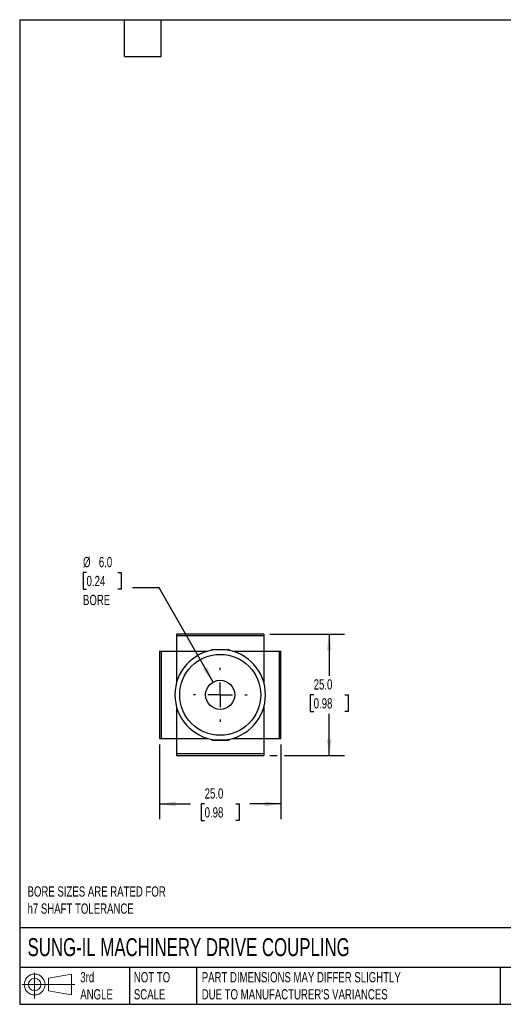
# Model space of a CAD drawing. Header units: millimetres. Extents: x 6 to 273, y 6 to 210.
# Tile 1 of 3: x 6 to 106, y 6 to 210. Entities that reach past the tile are written whole.
import ezdxf

# ---------------------------------------------------------------- set-up
doc = ezdxf.new("R2010")
doc.units = ezdxf.units.MM
doc.linetypes.add('SLD-Center', pattern=[19.05, 15.24, -1.27, 1.27, -1.27])
doc.linetypes.add('SLD-Solid', pattern=[0])
doc.layers.add('CENTER', color=40, linetype='SLD-Center')
doc.layers.add('SLD-DEFPOINTS', color=7, linetype='Continuous')
doc.layers.add('DIMENSIONS', color=140, linetype='SLD-Solid', lineweight=25)
doc.layers.add('TEXT', color=140, linetype='SLD-Solid', lineweight=25)
doc.styles.add('SLDTEXTSTYLE0', font='TXT', dxfattribs={"width": 0.7})
doc.dimstyles.new('SLDDIMSTYLE2', dxfattribs={"dimtxt": 2.158008, "dimasz": 3.302, "dimexe": 0, "dimexo": 0.0625, "dimgap": 0.539502, "dimtad": 0, "dimtih": 1, "dimtoh": 1, "dimdec": 1, "dimrnd": 1e-09, "dimzin": 4, "dimdsep": 46, "dimtxsty": 'SLDTEXTSTYLE0', "dimsah": 1, "dimcen": 0, "dimadec": 0, "dimazin": 1, "dimtfac": 1, "dimtdec": 1, "dimtofl": 0, "dimtmove": 0, "dimatfit": 3, "dimfxl": 0, "dimfrac": 2, "dimtolj": 1, "dimtzin": 12, "dimarcsym": 0})
doc.dimstyles.new('SLDDIMSTYLE4', dxfattribs={"dimtxt": 2.158008, "dimasz": 3.302, "dimexe": 0, "dimexo": 0.0625, "dimgap": 0.539502, "dimtad": 0, "dimtih": 1, "dimtoh": 1, "dimdec": 1, "dimrnd": 1e-09, "dimzin": 4, "dimdsep": 46, "dimtxsty": 'SLDTEXTSTYLE0', "dimsah": 1, "dimcen": 0.09, "dimadec": 0, "dimazin": 1, "dimtfac": 1, "dimtdec": 1, "dimtofl": 0, "dimtmove": 0, "dimatfit": 3, "dimfxl": 0, "dimfrac": 2, "dimtolj": 1, "dimtzin": 12, "dimarcsym": 0})

# ---------------------------------------------------------------- blocks, each defined once
blk = doc.blocks.new('Block11')
at = {"color": 7, "linetype": 'SLD-Solid', "lineweight": 18}
for p, q in [((2.59, 5.31), (2.59, 0)), ((5.48, 4.17), (10.18, 5.03)), ((5.48, 1.6), (5.48, 4.17)), ((10.18, 5.03), (10.18, 0.73)), ((0, 2.88), (10.87, 2.88)), ((5.48, 1.6), (10.18, 0.73))]:
    blk.add_line(p, q, dxfattribs=at)
for radius in [2.15, 1.29]:
    blk.add_circle((2.59, 2.88), radius, dxfattribs=at)
blk = doc.blocks.new('Block12')
at = {"layer": 'SLD-DEFPOINTS'}
blk.add_blockref('Block11', (0, 0), dxfattribs=at)
blk = doc.blocks.new('_D_9')
at = {"layer": 'DIMENSIONS'}
for p, q in [((20.15, 95.47), (19.43, 95.47)), ((19.43, 95.47), (19.43, 92.04)), ((26.57, 95.47), (27.29, 95.47)), ((27.29, 95.47), (27.29, 92.04)), ((19.43, 92.04), (20.15, 92.04)), ((27.29, 92.04), (26.57, 92.04)), ((35.16, 92.33), (29.6, 92.33)), ((46.24, 72.83), (35.16, 92.33))]:
    blk.add_line(p, q, dxfattribs=at)
blk.add_solid([(46.24, 72.83), (45.05, 75.95), (44.17, 75.45)], dxfattribs=at)
at = {"layer": 'DIMENSIONS', "char_height": 2.117, "attachment_point": 1, "style": 'SLDTEXTSTYLE0'}
for s, insert in [('%%c', (19.42, 98.68)), ('6.0', (22.68, 98.68)), ('0.24', (20.15, 94.77)), ('BORE', (19.41, 90.85))]:
    blk.add_mtext(s, dxfattribs=dict(at, insert=insert))
blk = doc.blocks.new('_D_10')
at = {"layer": 'DIMENSIONS'}
for p, q in [((35.22, 59.95), (35.22, 44.54)), ((60.22, 59.95), (60.22, 44.54)), ((35.22, 47.72), (41.59, 47.72)), ((44.51, 47.72), (43.79, 47.72)), ((43.79, 47.72), (43.79, 44.29)), ((50.93, 47.72), (51.65, 47.72)), ((51.65, 47.72), (51.65, 44.29)), ((60.22, 47.72), (53.85, 47.72)), ((43.79, 44.29), (44.51, 44.29)), ((51.65, 44.29), (50.93, 44.29))]:
    blk.add_line(p, q, dxfattribs=at)
for points in [[(35.22, 47.72), (38.52, 47.21), (38.52, 48.23)], [(60.22, 47.72), (56.92, 48.23), (56.92, 47.21)]]:
    blk.add_solid(points, dxfattribs=at)
at = {"layer": 'DIMENSIONS', "char_height": 2.117, "attachment_point": 1, "style": 'SLDTEXTSTYLE0'}
for s, insert in [('25.0', (44.51, 50.93)), ('0.98', (44.51, 47.02))]:
    blk.add_mtext(s, dxfattribs=dict(at, insert=insert))
blk = doc.blocks.new('_D_11')
at = {"layer": 'DIMENSIONS'}
for p, q in [((57.99, 82.72), (73.4, 82.72)), ((70.22, 82.72), (70.22, 74.13)), ((67.01, 70.22), (66.29, 70.22)), ((66.29, 70.22), (66.29, 66.79)), ((73.43, 70.22), (74.15, 70.22)), ((74.15, 70.22), (74.15, 66.79)), ((66.29, 66.79), (67.01, 66.79)), ((70.22, 57.72), (70.22, 66.31)), ((74.15, 66.79), (73.43, 66.79)), ((57.99, 57.72), (59.46, 57.72)), ((60.98, 57.72), (73.4, 57.72))]:
    blk.add_line(p, q, dxfattribs=at)
for points in [[(70.22, 82.72), (69.71, 79.42), (70.73, 79.42)], [(70.22, 57.72), (70.73, 61.02), (69.71, 61.02)]]:
    blk.add_solid(points, dxfattribs=at)
at = {"layer": 'DIMENSIONS', "char_height": 2.117, "attachment_point": 1, "style": 'SLDTEXTSTYLE0'}
for s, insert in [('25.0', (67.01, 73.43)), ('0.98', (67.01, 69.52))]:
    blk.add_mtext(s, dxfattribs=dict(at, insert=insert))
blk = doc.blocks.new('SW_CENTERMARKSYMBOL_3')
at = {"layer": 'CENTER', "color": 0}
for p, q in [((0, 5.08), (0, 5.54)), ((0, 0), (0, 2.54)), ((-5.08, 0), (-5.54, 0)), ((0, 0), (-2.54, 0)), ((0, 0), (0, -2.54)), ((0, 0), (2.54, 0)), ((5.08, 0), (5.54, 0)), ((0, -5.08), (0, -5.54))]:
    blk.add_line(p, q, dxfattribs=at)

msp = doc.modelspace()

# ---------------------------------------------------------------- linework, layer by layer
for p, q in [((56.72, 82.72), (38.72, 82.72)), ((38.72, 82.72), (38.72, 82.41)), ((56.72, 82.41), (38.72, 82.41)), ((38.72, 82.41), (38.72, 79.22)), ((56.72, 82.72), (56.72, 82.41)), ((56.72, 82.41), (56.72, 79.22)), ((46.11, 79.57), (45.75, 79.36)), ((46.11, 79.57), (48.66, 79.57)), ((48.66, 79.57), (49.33, 79.57)), ((49.7, 79.36), (49.33, 79.57)), ((35.22, 79.22), (35.22, 61.22)), ((35.22, 79.22), (35.53, 79.22)), ((35.53, 79.22), (35.53, 61.22)), ((35.53, 79.22), (38.72, 79.22)), ((38.72, 79.22), (45.19, 79.22)), ((38.72, 79.22), (38.72, 72.75)), ((50.26, 79.22), (56.72, 79.22)), ((56.72, 79.22), (59.91, 79.22)), ((56.72, 79.22), (56.72, 72.75)), ((59.91, 79.22), (59.91, 61.22)), ((59.91, 79.22), (60.22, 79.22)), ((60.22, 61.22), (60.22, 79.22)), ((38.72, 67.68), (38.72, 61.22)), ((56.72, 67.68), (56.72, 61.22)), ((35.22, 61.22), (35.53, 61.22)), ((35.53, 61.22), (38.72, 61.22)), ((38.72, 61.22), (45.19, 61.22)), ((38.72, 61.22), (38.72, 58.03)), ((45.75, 61.08), (46.11, 60.87)), ((49.33, 60.87), (49.7, 61.08)), ((50.26, 61.22), (56.72, 61.22)), ((56.72, 61.22), (59.91, 61.22)), ((56.72, 61.22), (56.72, 58.03)), ((59.91, 61.22), (60.22, 61.22)), ((46.11, 60.87), (48.66, 60.87)), ((48.66, 60.87), (49.33, 60.87)), ((56.72, 58.03), (38.72, 58.03)), ((38.72, 58.03), (38.72, 57.72)), ((38.72, 57.72), (56.72, 57.72)), ((56.72, 58.03), (56.72, 57.72))]:
    msp.add_line(p, q)
for radius in [8.35, 3]:
    msp.add_circle((47.72, 70.22), radius)
for start, end in [(96.3053, 263.6947), (276.3053, 83.6947)]:
    msp.add_arc((47.72, 70.22), 9.35, start, end)
for points in [[(48.75, 79.51), (48.6, 79.53), (48.43, 79.53), (48.08, 79.52), (47.9, 79.52), (47.54, 79.52), (47.36, 79.52), (47.01, 79.53), (46.84, 79.53), (46.69, 79.51)], [(46.69, 60.93), (46.84, 60.91), (47.01, 60.91), (47.36, 60.91), (47.54, 60.92), (47.9, 60.92), (48.08, 60.91), (48.43, 60.91), (48.6, 60.91), (48.75, 60.93)]]:
    msp.add_open_spline(points, degree=3, knots=[0, 0, 0, 0, 0.25, 0.25, 0.5, 0.5, 0.75, 0.75, 1, 1, 1, 1])
at = {"layer": 'TEXT'}
for p, q in [((6.35, 209.55), (273.05, 209.55)), ((6.35, 209.55), (6.35, 6.35)), ((27.94, 201.93), (27.94, 209.55)), ((35.56, 201.93), (35.56, 209.55)), ((27.94, 201.93), (35.56, 201.93)), ((273.05, 22.13), (6.35, 22.13)), ((273.05, 13.97), (6.35, 13.97)), ((29.04, 13.97), (29.04, 6.35)), ((42.84, 13.97), (42.84, 6.35)), ((105.48, 13.97), (105.48, 6.35)), ((6.35, 6.35), (273.05, 6.35))]:
    msp.add_line(p, q, dxfattribs=at)

# ---------------------------------------------------------------- block references
at = {"layer": 'CENTER'}
msp.add_blockref('SW_CENTERMARKSYMBOL_3', (47.72, 70.22), dxfattribs=at)
at = {"layer": 'SLD-DEFPOINTS'}
msp.add_blockref('Block12', (6.84, 7.55), dxfattribs=at)

# ---------------------------------------------------------------- texts
at = {"layer": 'TEXT', "attachment_point": 1, "style": 'SLDTEXTSTYLE0'}
for s, insert, char_height in [('BORE SIZES ARE RATED FOR^Jh7 SHAFT TOLERANCE', (7.97, 30.69), 2.1167), ('SUNG-IL MACHINERY DRIVE COUPLING', (7.97, 20), 3.7042), ('3rd^JANGLE', (18.85, 13), 2.117), ('NOT TO^JSCALE', (29.91, 13), 2.1167), ("PART DIMENSIONS MAY DIFFER SLIGHTLY ^JDUE TO MANUFACTURER'S VARIANCES", (43.91, 13), 2.1167)]:
    msp.add_mtext(s, dxfattribs=dict(at, insert=insert, char_height=char_height))

# ---------------------------------------------------------------- dimensions: what is measured, and where the dimension line sits
at = {"layer": 'DIMENSIONS'}
dim = msp.add_diameter_dim_2p(p1=(49.2, 67.61), p2=(46.24, 72.83), text='<>\\PBORE', dimstyle='SLDDIMSTYLE2', dxfattribs=at)
dim.commit()
dim.dimension.update_dxf_attribs({"geometry": '_D_9', "text_midpoint": (23.36, 93.45), "dimtype": 163})
dim = msp.add_linear_dim(base=(70.22, 82.72), p1=(56.72, 57.72), p2=(56.72, 82.72), angle=90, dimstyle='SLDDIMSTYLE4', dxfattribs=at)
dim.commit()
dim.dimension.update_dxf_attribs({"geometry": '_D_11', "text_midpoint": (70.22, 70.22), "dimtype": 160})
dim = msp.add_linear_dim(base=(35.22, 47.72), p1=(60.22, 61.22), p2=(35.22, 61.22), dimstyle='SLDDIMSTYLE4', dxfattribs=at)
dim.commit()
dim.dimension.update_dxf_attribs({"geometry": '_D_10', "text_midpoint": (47.72, 47.72), "dimtype": 160})

doc.saveas('drawing.dxf')
